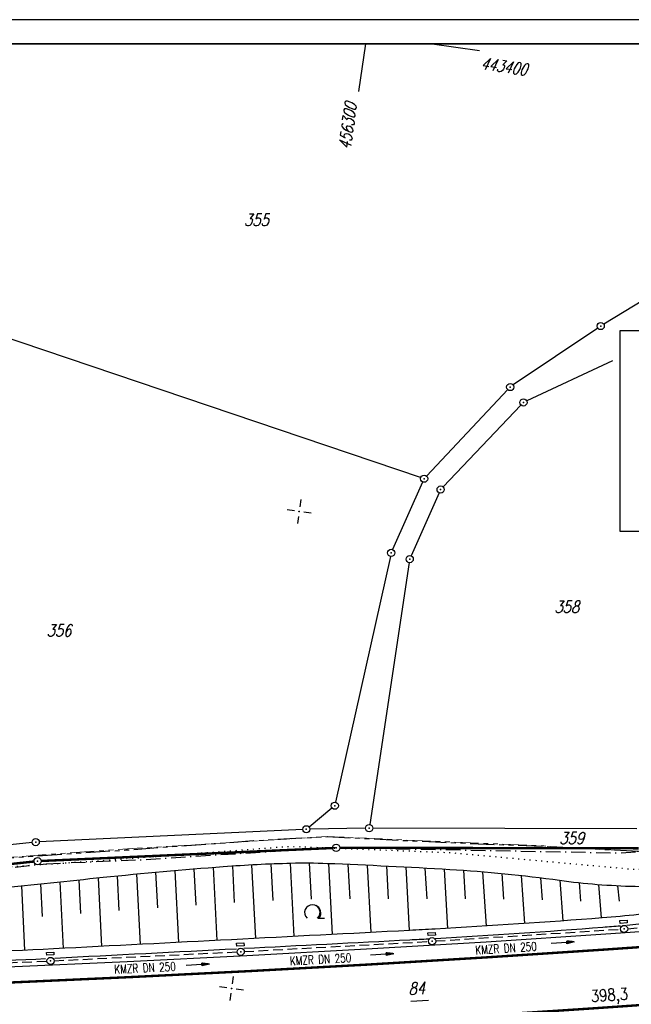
# Model space of a CAD drawing. Extents: x 0 to 1135, y 0 to 420.
# Tile 68 of 116: x 556 to 683, y 216 to 420. Entities that reach past the tile are written whole.
import ezdxf
from ezdxf.enums import TextEntityAlignment as Align

# ---------------------------------------------------------------- set-up
doc = ezdxf.new("R2010")
doc.units = 0
doc.header["$LTSCALE"] = 2
doc.header["$MEASUREMENT"] = 0
for name, pattern in [('AUSGEZOGEN', [0]), ('BAB-FM2', [2.6, 1.5, -0.5, 0.1, -0.5]), ('GESTRICH-X2', [1.5, 1, -0.5]), ('PHANTOMX2', [5, 2.5, -0.5, 0.5, -0.5, 0.5, -0.5]), ('PUNKTX2_STR', [0.6, 0.1, -0.5])]:
    doc.linetypes.add(name, pattern=pattern)
doc.layers.get('0').update_dxf_attribs({"color": 8, "linetype": 'AUSGEZOGEN'})
for name, color, linetype in [('BAB_FM', 8, 'BAB-FM2'), ('BOESCHG', 8, 'AUSGEZOGEN'), ('BW-SCHRIFT', 8, 'AUSGEZOGEN'), ('FBRTOP', 8, 'AUSGEZOGEN'), ('FLSTNR', 8, 'AUSGEZOGEN'), ('FLSTNR-BAB', 7, 'AUSGEZOGEN'), ('GRENZL', 8, 'AUSGEZOGEN'), ('GRENZL-BAB', 7, 'AUSGEZOGEN'), ('GRENZP', 8, 'AUSGEZOGEN'), ('GRENZP-BAB', 7, 'AUSGEZOGEN'), ('HEKT_B', 250, 'CONTINUOUS'), ('KANAL', 200, 'GESTRICH-X2'), ('Lichtwellenleiter COLT', 8, 'PHANTOMX2'), ('Lichtwellenleiter GLH', 8, 'PHANTOMX2'), ('MULDE', 8, 'AUSGEZOGEN'), ('NETZ', 250, 'AUSGEZOGEN'), ('NUTZUNG', 8, 'PUNKTX2_STR'), ('PFEIL', 200, 'CONTINUOUS'), ('RAHMEN', 250, 'AUSGEZOGEN'), ('Rinne', 200, 'CONTINUOUS'), ('SCHSYMBOL', 200, 'AUSGEZOGEN'), ('TEXTO', 200, 'CONTINUOUS'), ('WALD', 8, 'AUSGEZOGEN')]:
    doc.layers.add(name, color=color, linetype=linetype)
doc.styles.add('ROMANS', font='romans.shx', dxfattribs={"width": 0.8})

# ---------------------------------------------------------------- blocks, each defined once
blk = doc.blocks.new('IKR')
at = {"color": 0}
for p, q in [((0, 1), (0, 2.5)), ((-2.5, 0), (-1, 0)), ((1, 0), (2.5, 0)), ((0, -2.5), (0, -1))]:
    blk.add_line(p, q, dxfattribs=at)
blk.add_circle((0, 0), 0.05, dxfattribs=at)
blk.add_point((0, 0), dxfattribs=at)
blk = doc.blocks.new('LW')
at = {"color": 0}
blk.add_line((1.18, 0), (2.58, 0), dxfattribs=at)
for centre, radius, start, end in [((0.07, 1.19), 1.6, 312.7202, 226.7249), ((0.17, 1.08), 1.68, 321.1992, 68.9844), ((0.08, 1.13), 1.67, 319.2916, 65.2101)]:
    blk.add_arc(centre, radius, start, end, dxfattribs=at)
blk = doc.blocks.new('GST')
at = {"color": 0}
blk.add_circle((0, 0), 0.75, dxfattribs=at)
blk.add_point((0, 0), dxfattribs=at)
blk = doc.blocks.new('13')
blk.add_lwpolyline([(0.76, 1.22), (-0.75, 1.22), (-0.75, 1.8), (0.76, 1.8)], close=True)
at = {"rotation": 180}
blk.add_blockref('GST', (0, 0), dxfattribs=at)
blk = doc.blocks.new('PFEIL2')
at = {"color": 0}
for p, q in [((0.88, 0), (-2.4, -0.01)), ((0.88, -0.27), (0.88, 0.28)), ((0.88, 0.28), (2.43, 0.01)), ((0.91, 0.27), (0.88, 0.26)), ((0.97, 0.26), (0.88, 0.25)), ((1.02, 0.25), (0.88, 0.23)), ((1.07, 0.24), (0.88, 0.21)), ((1.13, 0.23), (0.88, 0.19)), ((1.18, 0.22), (0.88, 0.17)), ((1.24, 0.21), (0.88, 0.15)), ((1.29, 0.21), (0.88, 0.14)), ((1.34, 0.2), (0.88, 0.12)), ((1.4, 0.19), (0.88, 0.1)), ((1.45, 0.18), (0.88, 0.08)), ((1.51, 0.17), (0.88, 0.06)), ((1.56, 0.16), (0.88, 0.04)), ((1.61, 0.15), (0.88, 0.02)), ((1.67, 0.14), (0.88, 0.01)), ((1.72, 0.13), (0.88, -0.01)), ((1.78, 0.12), (0.88, -0.03)), ((1.83, 0.11), (0.88, -0.05)), ((1.88, 0.1), (0.88, -0.07)), ((1.94, 0.09), (0.88, -0.09)), ((2.05, 0.08), (0.88, -0.12)), ((1.99, 0.08), (0.88, -0.11)), ((2.1, 0.07), (0.88, -0.14)), ((2.15, 0.06), (0.88, -0.16)), ((2.21, 0.05), (0.88, -0.18)), ((2.26, 0.04), (0.88, -0.2)), ((2.32, 0.03), (0.88, -0.22)), ((2.37, 0.02), (0.88, -0.23)), ((2.42, 0.01), (0.88, -0.25)), ((2.43, 0.01), (0.88, -0.27))]:
    blk.add_line(p, q, dxfattribs=at)

msp = doc.modelspace()

# ---------------------------------------------------------------- hatches: boundary and pattern name
at = {"layer": 'Rinne'}
h = msp.add_hatch(dxfattribs=at)
h.set_pattern_fill('ANSI31', color=256, scale=20, style=0)
edge = h.paths.add_edge_path()
edge.add_arc((1155.66, -2242.56), 2522.18, 99.43086, 99.68389, ccw=False)
edge.add_arc((887.29, -626.92), 884.41, 99.00355, 99.43086, ccw=False)
edge.add_arc((7865.43, -44667.5), 45474.4, 98.988876, 99.003551, ccw=False)
edge.add_arc((893.78, -594.84), 853.74, 98.88177, 98.98888, ccw=False)
edge.add_arc((774.34, 169.47), 80.16, 94.9283, 98.8818, ccw=False)
edge.add_arc((745.76, 500.94), 252.55, 274.9283, 277.1553)
edge.add_arc((775.59, 263.33), 13.07, 277.1553, 285.3942)
edge.add_arc((750.91, 352.98), 106.06, 285.3942, 288.2845)
edge.add_arc((1039.72, -1545.77), 1815.02, 99.54696, 99.74731, ccw=False)
edge.add_arc((850.35, -419.79), 673.23, 99.21801, 99.54696, ccw=False)
edge.add_arc((74345.82, -453292.25), 459470.63, 99.2171954, 99.2180149, ccw=False)
edge.add_arc((750.11, 238.88), 7.01, 99.0073, 99.2171, ccw=False)
edge.add_arc((1870.55, -6829.43), 7163.57, 98.9962, 99.007313, ccw=False)
edge.add_arc((20211.84, -122681.43), 124458.45, 98.9935375, 98.9962036, ccw=False)
edge.add_arc((2641.99, -11668.77), 12064.02, 98.980168, 98.993537, ccw=False)
edge.add_arc((3231.7, -15400.42), 15841.97, 98.968497, 98.980164, ccw=False)
edge.add_arc((765.59, 225.61), 22.54, 97.6622, 98.9685, ccw=False)
edge.add_arc((1031.83, -1753.36), 2019.34, 97.52416, 97.66217, ccw=False)
edge.add_arc((776.12, 182.61), 66.55, 94.7416, 97.5242, ccw=False)
edge.add_arc((746.84, 535.62), 287.67, 274.7416, 276.0799)
edge.add_arc((775.8, 263.76), 14.28, 276.0799, 285.3873)
edge.add_arc((760.79, 318.3), 70.85, 285.3873, 289.5621)

# ---------------------------------------------------------------- linework, layer by layer
at = {"layer": 'BAB_FM', "flags": 128}
for points in [[(561.08, 244.79), (580.74, 245.62), (620.55, 248.15), (680.5, 247.03), (730.4, 250.22), (786, 254.81), (797.12, 256.52), (830.21, 256.39), (880.13, 259.28), (930.01, 263.01), (950, 264.78)], [(119.57, 239.24), (132.56, 240.19), (148.01, 240.19), (160.56, 239.89), (186.86, 236.77), (246.87, 230.86), (262.19, 231.84), (276.1, 232.27), (301.86, 233.14), (356.86, 236.53), (381.86, 238.86), (441.55, 239.68), (453.59, 237.4), (461.61, 236.55), (466.64, 235.25), (481.36, 235.86), (488.35, 236.28), (521.21, 240.51), (561.08, 244.79)]]:
    msp.add_lwpolyline(points, dxfattribs=at)
at = {"layer": 'BOESCHG'}
for p, q in [((587.83, 243.39), (588.6, 228.46)), ((591.82, 243.72), (592.21, 236.19)), ((595.81, 244.04), (596.59, 228.87)), ((599.8, 244.34), (600.19, 236.71)), ((603.79, 244.59), (604.58, 229.28)), ((607.78, 244.78), (608.18, 237.13)), ((611.78, 244.92), (612.57, 229.69)), ((615.78, 244.96), (616.17, 237.43)), ((619.8, 244.86), (620.56, 230.1)), ((623.81, 244.7), (624.18, 237.5)), ((627.82, 244.52), (628.55, 230.52)), ((631.84, 244.32), (632.19, 237.52)), ((635.85, 244.12), (636.54, 230.93)), ((639.83, 243.9), (640.18, 237.52)), ((643.81, 243.68), (644.52, 231.37)), ((647.8, 243.42), (648.16, 237.51)), ((567.91, 241.45), (568.27, 234.44)), ((571.89, 241.86), (572.62, 227.64)), ((575.87, 242.27), (576.24, 235.06)), ((579.86, 242.66), (580.61, 228.05)), ((583.84, 243.03), (584.22, 235.64)), ((651.8, 243.12), (652.51, 231.85)), ((655.8, 242.76), (656.15, 237.43)), ((659.81, 242.35), (660.49, 232.37)), ((663.83, 241.88), (664.16, 237.26)), ((667.86, 241.35), (668.47, 232.93)), ((555.99, 240.19), (556.64, 226.82)), ((559.95, 240.61), (560.29, 233.82)), ((563.92, 241.03), (564.63, 227.22)), ((671.88, 240.86), (672.17, 237.05)), ((675.91, 240.49), (676.45, 233.53)), ((679.86, 240.23), (680.15, 237.05))]:
    msp.add_line(p, q, dxfattribs=at)
msp.add_lwpolyline([(464.86, 226.36, -0.00904), (489.45, 231.64, -0.016689), (502.91, 233.81, -0.00027), (533.89, 237.74, -0.003082), (536.61, 238.07, -0.001544), (551.13, 239.67, -0.001029), (572.93, 241.97, -0.006868), (597.91, 244.21, -0.012229), (611.98, 244.92, -0.016632), (619.51, 244.87, -0.004917), (644.98, 243.61, -0.019191), (667.79, 241.36, 0.027924), (683.49, 240.1, 0.0227), (695.1, 240.34, 0.025392), (705.42, 241.55, 0.005414), (708.05, 242.02, 0.002437), (713.89, 243.17, 0.018834), (716.72, 243.85, 0.010354), (721.78, 245.39)], format="xyb", dxfattribs=at)
at = {"layer": 'BW-SCHRIFT'}
msp.add_lwpolyline([(680.33, 313.83), (722.49, 313.83), (722.49, 355.42), (680.33, 355.42)], close=True, dxfattribs=at)
at = {"layer": 'FBRTOP', "const_width": 0.5}
for points in [[(653.53, 213.38, 0.000575), (668.51, 214.35, 0.000867), (678.46, 215.02, 0.000165), (689.18, 215.77, 0.000404), (693.56, 216.08, 0.000004), (698.48, 216.43, -0.000016), (703.39, 216.78, -0.000001), (715.86, 217.67, 0.000009), (728.33, 218.56, 0.00001), (740.8, 219.45, -0.000012), (753.27, 220.34, -0.000007), (765.74, 221.23, 0.000008), (778.2, 222.13, 0.000004), (815.61, 224.8, -0.000002), (853.01, 227.47, -0.000001), (902.89, 231.04, 0.000001), (950, 234.4, 0.000002)], [(693.84, 212.09, 0.000004), (698.76, 212.44, -0.000016), (703.68, 212.79, -0.000001), (716.15, 213.68, 0.000009), (728.62, 214.57, 0.00001), (741.08, 215.46, -0.000012), (753.55, 216.35, -0.000007), (766.02, 217.24, 0.000008), (778.49, 218.14, 0.000004), (815.89, 220.81, -0.000002), (853.3, 223.48, -0.000001), (903.17, 227.05, 0.000001), (950, 230.39, 0.000002)], [(678.73, 211.03, 0.000165), (689.46, 211.78, 0.000404)]]:
    msp.add_lwpolyline(points, format="xyb", dxfattribs=at)
msp.add_lwpolyline([(553.2, 220.11), (578.1, 221.23), (603, 222.48), (627.89, 223.85), (652.77, 225.36), (677.65, 227), (692.71, 228.05), (702.54, 228.75), (727.48, 230.53), (752.41, 232.31), (777.35, 234.09), (852.16, 239.44), (950, 246.43)], dxfattribs=at)
at = {"layer": 'FBRTOP'}
msp.add_lwpolyline([(464.71, 220.44), (478.38, 220.77), (503.28, 221.5), (528.17, 222.37), (553.06, 223.36), (577.95, 224.47), (602.83, 225.72), (627.7, 227.1), (652.57, 228.6), (677.43, 230.24), (692.48, 231.29), (702.31, 231.99), (727.24, 233.77), (752.18, 235.56), (777.12, 237.34), (780.96, 237.61)], dxfattribs=at)
at = {"layer": 'FLSTNR-BAB'}
msp.add_line((636.9, 216.24), (640.53, 216.48), dxfattribs=at)
at = {"layer": 'GRENZL'}
for p, q in [((699.62, 370.53), (676.98, 356.8)), ((638.93, 324.96), (525.65, 363.22)), ((675.72, 355.99), (658.18, 344.17)), ((678.8, 349.15), (660.96, 340.87)), ((657.04, 343.21), (640.16, 325.27)), ((659.76, 340), (643.6, 323.01)), ((639.34, 324.03), (633.1, 309.99)), ((642.78, 321.78), (636.96, 308.72)), ((632.63, 308.58), (621.24, 257.57)), ((636.54, 307.29), (628.34, 252.91)), ((620.5, 256.35), (615.75, 252.4)), ((614.42, 251.89), (559.68, 249.32)), ((627.48, 252.15), (615.92, 251.94)), ((683.83, 252.04), (628.98, 252.16)), ((558.19, 249.2), (486.02, 241.43))]:
    msp.add_line(p, q, dxfattribs=at)
at = {"layer": 'GRENZL-BAB', "const_width": 0.5, "flags": 128}
for points in [[(560.08, 245.36), (620.62, 248.05)], [(622.12, 248.09), (684.2, 247.99)], [(470.02, 235.69), (558.59, 245.25)]]:
    msp.add_lwpolyline(points, dxfattribs=at)
at = {"layer": 'KANAL'}
for p, q in [((681.94, 231.3), (714.88, 233.88)), ((642.06, 228.75), (680.44, 231.19)), ((602.27, 226.56), (640.56, 228.64)), ((562.76, 224.65), (600.77, 226.49)), ((523.17, 222.98), (561.27, 224.58))]:
    msp.add_line(p, q, dxfattribs=at)
at = {"layer": 'Lichtwellenleiter COLT', "lineweight": 0, "flags": 128}
msp.add_lwpolyline([(950, 259.6), (923.34, 255.82), (884.59, 254.39), (814.61, 254.42), (812.91, 254.42), (774.84, 252.9), (773.51, 252.8), (741.39, 247.38), (716.98, 245.34), (691.25, 246.92), (664.53, 248.47), (619.54, 250.42), (578.01, 247.87), (545.21, 245.55), (513.31, 241.87), (469.51, 233.6), (458.21, 234.06), (412.59, 237.33), (384.38, 236.06), (378.19, 235.88), (316.62, 232.66), (292.35, 231.21), (274.96, 229.45), (250.39, 229.21), (230.64, 229.57), (207.45, 231.08), (188.27, 232.29), (169.17, 229.44), (144, 230.95), (128.16, 231.92), (100.6, 232.66), (44.57, 230.42), (25, 229.33)], dxfattribs=at)
at = {"layer": 'Lichtwellenleiter GLH', "flags": 128}
msp.add_lwpolyline([(489.81, 239.15), (516.84, 242.35), (520.26, 243.18), (550.26, 245.83), (577.64, 247.65), (604.2, 249.58), (619.51, 250.42), (642.04, 249.3), (666.4, 248.32), (691.16, 247.04), (726.81, 245.56), (755.2, 249.67), (774.82, 253.06), (780.82, 254.07)], dxfattribs=at)
at = {"layer": 'MULDE'}
for points in [[(721.88, 243.95, 0.010788), (720.13, 243.23, 0.021687), (718.21, 242.28, 0.0178), (716.19, 241.08, -0.040083), (715.44, 240.68, -0.111523), (714.14, 240.44, 0.073356), (711.21, 240.1, 0.038111), (707.47, 238.8, -0.036377), (703.84, 237.52, -0.017466), (697.89, 236.12, -0.016914), (691.65, 235.1, -0.012613), (676.66, 233.55, -0.005474), (641.91, 231.22, -0.001112), (636.61, 230.93, -0.00008), (562.66, 227.12, -0.003689), (528.03, 225.6, -0.002069), (466.22, 223.6, -0.002069)], [(711.72, 238.17, 0.038111), (708.27, 236.97, -0.036377), (704.37, 235.59, -0.017466), (698.28, 234.16, -0.016914), (691.91, 233.12, -0.0085), (681.74, 231.98, -0.005474)], [(680.43, 231.86, -0.003018), (676.81, 231.56, -0.005474), (642.02, 229.22, -0.000016), (641.95, 229.22, -0.000037)], [(640.53, 229.14, -0.0008), (636.71, 228.94, -0.000037), (602.21, 227.16, -0.003689)], [(600.66, 227.08, -0.000041), (562.92, 225.14, -0.003689)], [(561, 225.04, -0.003502), (528.1, 223.6, -0.000167), (523.11, 223.42, -0.002069)]]:
    msp.add_lwpolyline(points, format="xyb", dxfattribs=at)
at = {"layer": 'NETZ'}
for p, q in [((627.44, 414.98), (626.04, 405.08)), ((641.29, 414.98), (651.19, 413.58))]:
    msp.add_line(p, q, dxfattribs=at)
at = {"layer": 'NUTZUNG', "flags": 128}
msp.add_lwpolyline([(470.51, 233.86), (501.95, 238.72), (535.98, 243.03), (572.55, 245.45), (611.71, 248.41), (645.12, 247.1), (683.81, 243.58), (703.23, 245.74)], dxfattribs=at)
at = {"layer": 'RAHMEN'}
msp.add_line((1135, 420), (0, 420), dxfattribs=at)
at = {"layer": 'RAHMEN', "const_width": 0.35}
msp.add_lwpolyline([(25, 5), (1130, 5), (1130, 415), (25, 415), (25, 5)], dxfattribs=at)

# ---------------------------------------------------------------- block references
at = {"layer": 'GRENZP'}
for p in [(676.34, 356.41), (657.55, 343.75), (660.28, 340.55), (639.64, 324.72), (643.08, 322.46), (632.79, 309.31), (636.65, 308.03), (621.08, 256.83), (615.17, 251.93), (628.23, 252.16), (558.93, 249.28)]:
    msp.add_blockref('GST', p, dxfattribs=at)
at = {"layer": 'GRENZP-BAB'}
for p in [(621.38, 248.09), (559.33, 245.33)]:
    msp.add_blockref('GST', p, dxfattribs=at)
at = {"layer": 'NETZ', "rotation": 171.9288}
for p in [(613.67, 317.89), (599.63, 218.89)]:
    msp.add_blockref('IKR', p, dxfattribs=at)
at = {"layer": 'PFEIL'}
for p, rotation in [((668.41, 228.4), 3.656304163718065), ((630.91, 225.96), 3.136804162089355), ((592.61, 223.81), 2.768704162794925)]:
    msp.add_blockref('PFEIL2', p, dxfattribs=dict(at, rotation=rotation))
at = {"layer": 'SCHSYMBOL'}
for p, rotation in [((681.2, 231.24), 3.953905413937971), ((641.3, 228.69), 3.478105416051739), ((601.53, 226.51), 3.003905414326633), ((562.02, 224.6), 2.533205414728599)]:
    msp.add_blockref('13', p, dxfattribs=dict(at, rotation=rotation))
at = {"layer": 'WALD'}
msp.add_blockref('LW', (616.35, 233.48), dxfattribs=at)

# ---------------------------------------------------------------- texts
at = {"layer": 'FLSTNR', "style": 'ROMANS', "oblique": 15, "width": 0.8}
for s, p in [('355', (602.23, 377.19)), ('358', (666.73, 296.87)), ('356', (561.21, 291.95)), ('359', (667.74, 248.85))]:
    msp.add_text(s, height=2.5, dxfattribs=at).set_placement(p)
at = {"layer": 'FLSTNR-BAB', "style": 'ROMANS', "oblique": 15, "width": 0.8}
msp.add_text('84', height=2.5, rotation=3.7161, dxfattribs=at).set_placement((636.46, 217.56))
at = {"layer": 'HEKT_B', "style": 'ROMANS', "width": 0.8}
msp.add_text('398,3', height=2.5, rotation=3.9082, dxfattribs=at).set_placement((674.38, 216.05))
at = {"layer": 'NETZ', "style": 'ROMANS', "oblique": 16.6, "width": 0.75}
for s, rotation, p in [('443400', 351.9288, (651.32, 409.73)), ('456300', 81.9288, (624.32, 392.95))]:
    msp.add_text(s, height=2.5, rotation=rotation, dxfattribs=at).set_placement(p)
at = {"layer": 'TEXTO', "style": 'ROMANS', "width": 0.75}
for rotation, p in [(3.6563, (656.73, 226.35)), (3.1368, (618.18, 224.04)), (2.7687, (581.7, 222.27))]:
    msp.add_text('KMZR DN 250', height=1.8, rotation=rotation, dxfattribs=at).set_placement(p, align=Align.CENTER)

doc.saveas('drawing.dxf')
